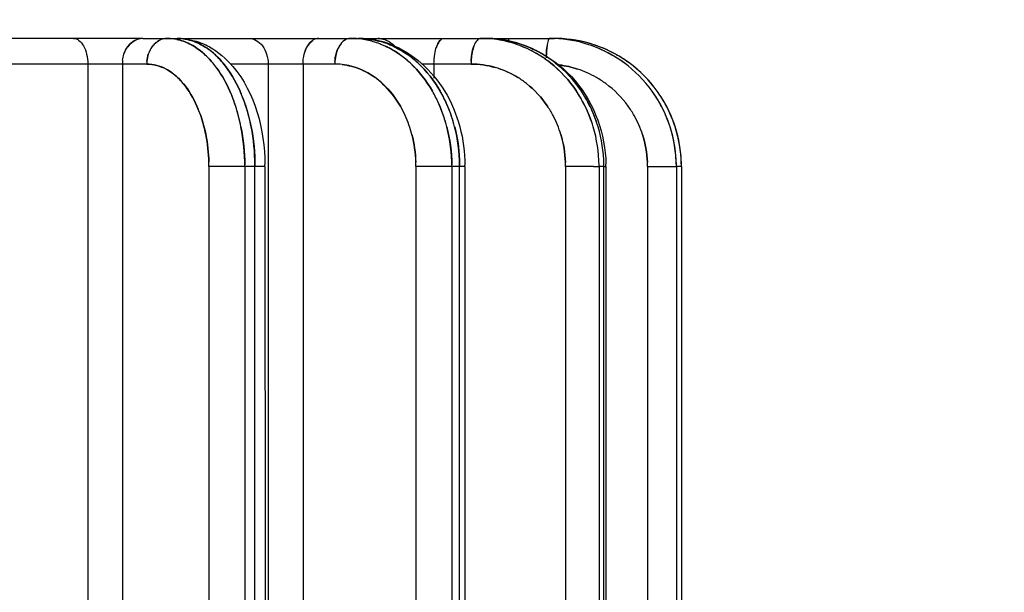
# Model space of a CAD drawing. Header units: millimetres. Extents: x 4086 to 10416, y 123 to 1549.
# Tile 101 of 256: x 6992.91 to 7002.53, y 776.72 to 782.32. Entities that reach past the tile are written whole.
import ezdxf

# ---------------------------------------------------------------- set-up
doc = ezdxf.new("R2010")
doc.units = ezdxf.units.MM
doc.layers.add('外形图', color=7, linetype='Continuous')
doc.layers.add('尺寸标注', color=7, linetype='Continuous')
doc.styles.add('思源黑', font='SourceHanSansCN-Normal.ttf')
doc.dimstyles.new('尺寸标注_1_4比例中六', dxfattribs={"dimtxt": 10, "dimasz": 8, "dimexe": 2, "dimexo": 1.5, "dimgap": 1, "dimtad": 1, "dimdec": 1, "dimlfac": 4, "dimdsep": 46, "dimtxsty": '思源黑', "dimcen": 0.09, "dimadec": 0, "dimazin": 0, "dimtp": 0.01, "dimtm": 0.01, "dimtfac": 1, "dimtdec": 1, "dimtofl": 0, "dimtmove": 0, "dimatfit": 3, "dimfxl": 1, "dimtolj": 1, "dimarcsym": 0})

# ---------------------------------------------------------------- blocks, each defined once
blk = doc.blocks.new('*D638')
at = {"layer": 'Defpoints', "color": 0}
for p in [(7256.2828, 979.8822), (6993.0331, 633.2572), (6993.0331, 567.4187)]:
    blk.add_point(p, dxfattribs=at)
at = {"layer": '尺寸标注', "color": 0, "lineweight": -2}
for p, q in [((7256.2828, 978.3822), (7256.2828, 565.4187)), ((6993.0331, 631.7572), (6993.0331, 565.4187)), ((7248.2828, 567.4187), (7001.0331, 567.4187))]:
    blk.add_line(p, q, dxfattribs=at)
at = {"layer": '尺寸标注', "color": 0}
for points in [[(7001.0331, 568.752), (7001.0331, 566.0854), (6993.0331, 567.4187)], [(7248.2828, 566.0854), (7248.2828, 568.752), (7256.2828, 567.4187)]]:
    blk.add_solid(points, dxfattribs=at)
at = {"layer": '尺寸标注', "color": 0, "insert": (7124.6579, 573.6031), "char_height": 10, "attachment_point": 5, "style": '思源黑'}
blk.add_mtext('\\A1;1053', dxfattribs=at)
blk = doc.blocks.new('*D641')
at = {"layer": 'Defpoints', "color": 0}
for p in [(6878.8829, 952.5071), (7011.1262, 952.5071), (7001.7165, 757.5012)]:
    blk.add_point(p, dxfattribs=at)
at = {"layer": '尺寸标注', "color": 0, "lineweight": -2}
for p, q in [((7009.6262, 952.5071), (6876.8829, 952.5071)), ((6878.8829, 765.5012), (6878.8829, 944.5071)), ((7000.2165, 757.5012), (6876.8829, 757.5012))]:
    blk.add_line(p, q, dxfattribs=at)
at = {"layer": '尺寸标注', "color": 0}
for points in [[(6880.2163, 944.5071), (6877.5496, 944.5071), (6878.8829, 952.5071)], [(6877.5496, 765.5012), (6880.2163, 765.5012), (6878.8829, 757.5012)]]:
    blk.add_solid(points, dxfattribs=at)
at = {"layer": '尺寸标注', "color": 0, "insert": (6872.7053, 865.1729), "char_height": 10, "attachment_point": 5, "rotation": 90, "style": '思源黑'}
blk.add_mtext('\\A1;780', dxfattribs=at)
blk = doc.blocks.new('*D642')
at = {"layer": 'Defpoints', "color": 0}
for p in [(7068.7721, 1016.2572), (6856.2695, 632.5072), (6943.6541, 632.5072)]:
    blk.add_point(p, dxfattribs=at)
at = {"layer": '尺寸标注', "color": 0, "lineweight": -2}
for p, q in [((7067.2721, 1016.2572), (6854.2695, 1016.2572)), ((6856.2695, 1008.2572), (6856.2695, 640.5072)), ((6942.1541, 632.5072), (6854.2695, 632.5072))]:
    blk.add_line(p, q, dxfattribs=at)
at = {"layer": '尺寸标注', "color": 0}
for points in [[(6857.6028, 1008.2572), (6854.9362, 1008.2572), (6856.2695, 1016.2572)], [(6854.9362, 640.5072), (6857.6028, 640.5072), (6856.2695, 632.5072)]]:
    blk.add_solid(points, dxfattribs=at)
at = {"layer": '尺寸标注', "color": 0, "insert": (6850.0851, 824.3822), "char_height": 10, "attachment_point": 5, "rotation": 90, "style": '思源黑'}
blk.add_mtext('\\A1;1535', dxfattribs=at)

msp = doc.modelspace()

# ---------------------------------------------------------------- linework, layer by layer
at = {"layer": '外形图', "color": 7, "linetype": 'Continuous'}
for p, q in [((6994.1112, 782.1322), (6992.163, 782.1322)), ((6994.0892, 782.1307), (6994.0891, 782.1306)), ((6994.1112, 782.1322), (6994.3494, 782.1322)), ((6994.3494, 782.1322), (6995.6625, 782.1322)), ((6994.527, 782.1255), (6994.5269, 782.1255)), ((6994.584, 782.071), (6994.5843, 782.0709)), ((6995.6614, 782.1322), (6996.1407, 782.1322)), ((6996.1407, 782.1322), (6996.217, 782.1322)), ((6996.2235, 782.1322), (6996.217, 782.1322)), ((6996.2235, 782.1322), (6996.8692, 782.1322)), ((6996.5237, 782.0707), (6996.523, 782.071)), ((6996.868, 782.1322), (6997.4149, 782.1322)), ((6997.0161, 782.1132), (6997.0143, 782.1111)), ((6997.4149, 782.1322), (6997.4629, 782.1322)), ((6997.4629, 782.1322), (6998.0852, 782.1322)), ((6998.0852, 782.1322), (6998.1348, 782.1322)), ((6993.9277, 781.9779), (6993.9278, 781.978)), ((6995.6891, 781.9779), (6995.6891, 781.978)), ((6996.9641, 781.9779), (6996.9642, 781.978)), ((6997.347, 782.059), (6997.3461, 782.0567)), ((6998.0618, 782.059), (6998.0615, 782.0567)), ((6994.1508, 781.8822), (6992.671, 781.8822)), ((6993.5745, 781.8822), (6993.5746, 772.5072)), ((6993.9126, 781.8822), (6993.9126, 772.5072)), ((6995.9882, 781.8822), (6994.9654, 781.8822)), ((6995.3365, 781.8822), (6995.3366, 772.5072)), ((6995.6775, 781.8822), (6995.6775, 772.5072)), ((6997.3188, 781.8822), (6996.8389, 781.8822)), ((6996.9568, 781.8822), (6996.9568, 781.7426)), ((6994.7581, 780.8828), (6994.7582, 772.5072)), ((6995.2547, 780.8822), (6994.7582, 780.8822)), ((6995.1086, 780.8822), (6995.1086, 772.5072)), ((6995.2079, 772.5072), (6995.2079, 780.8822)), ((6995.3061, 780.8822), (6995.2547, 780.8822)), ((6995.306, 780.8822), (6995.3061, 772.5072)), ((6996.7804, 780.8828), (6996.7805, 772.5072)), ((6997.2357, 780.8822), (6996.7805, 780.8822)), ((6997.131, 780.8822), (6997.1311, 772.5072)), ((6997.2073, 772.5072), (6997.2073, 780.8822)), ((6997.2592, 780.8822), (6997.2073, 780.8822)), ((6997.2592, 780.8822), (6997.2593, 772.5072)), ((6998.2421, 780.8828), (6998.2421, 772.5072)), ((6998.5146, 780.8822), (6998.2421, 780.8822)), ((6998.5144, 780.8822), (6998.5689, 780.8822)), ((6998.5689, 780.8822), (6998.5689, 772.5072)), ((6998.6169, 780.8822), (6998.5689, 780.8822)), ((6998.617, 772.5072), (6998.6169, 780.8822)), ((6998.6169, 780.8822), (6998.6339, 780.8822)), ((6998.6362, 780.8822), (6998.6275, 780.8822)), ((6998.6361, 780.8822), (6998.6362, 772.5072)), ((6999.0434, 780.8828), (6999.0434, 772.5072)), ((6999.0434, 780.8822), (6999.3242, 780.8822)), ((6999.3242, 780.8822), (6999.3243, 772.5072)), ((6999.3738, 780.8822), (6999.3242, 780.8822)), ((6999.3738, 780.8822), (6999.3739, 772.5072))]:
    msp.add_line(p, q, dxfattribs=at)
for centre, radius, start, end in [((6994.1504, 781.9162), 0.2295, 138.64917, 143.8795), ((6994.1113, 781.9752), 0.157, 90.01729, 98.12457), ((6994.3869, 781.9176), 0.2273, 138.5832, 142.25463), ((6994.3863, 781.9181), 0.2265, 138.57907, 141.54239), ((6994.3762, 781.9274), 0.2128, 129.6874, 138.64321), ((6994.3488, 781.6651), 0.4671, 78.31228, 89.93099), ((6994.3494, 781.6778), 0.4544, 88.76807, 90.00022), ((6994.3486, 781.664), 0.4683, 78.30974, 88.70697), ((6994.4483, 781.6681), 0.4641, 80.23559, 89.95847), ((6994.4487, 781.6775), 0.4548, 88.36398, 89.99932), ((6994.4481, 781.6666), 0.4656, 80.26311, 88.33158), ((6994.3166, 781.5707), 0.5673, 61.89869, 63.34742), ((6994.3165, 781.5705), 0.5675, 61.88211, 63.33212), ((6994.3165, 781.5703), 0.5677, 61.85208, 63.30328), ((6994.4268, 781.443), 0.6929, 60.97186, 67.59104), ((6995.9182, 781.9392), 0.2298, 145.97359, 150.75133), ((6995.913, 781.9426), 0.2235, 145.9395, 148.62535), ((6995.8397, 782.013), 0.121, 117.11763, 124.20239), ((6995.8342, 782.0237), 0.1091, 108.30593, 117.10614), ((6995.8311, 782.0332), 0.099, 98.73178, 108.3), ((6995.83, 782.0396), 0.0926, 90.0183, 98.70274), ((6996.2251, 781.9417), 0.2252, 145.89467, 149.27796), ((6996.2235, 781.9427), 0.2234, 145.88626, 148.62525), ((6996.1406, 781.3515), 0.7806, 84.55526, 89.9936), ((6996.1407, 781.359), 0.7732, 89.05556, 90.00018), ((6996.1404, 781.3501), 0.7821, 84.55259, 89.04807), ((6996.1389, 781.3343), 0.798, 79.37638, 84.55324), ((6996.216, 781.2451), 0.8871, 77.24634, 89.93907), ((6996.217, 781.3584), 0.7738, 88.65362, 89.9993), ((6996.2153, 781.3326), 0.7996, 75.61926, 88.57592), ((6996.1341, 781.3106), 0.8221, 70.37985, 79.36037), ((6996.1285, 781.2941), 0.8396, 67.69693, 70.39745), ((6996.4117, 781.9336), 0.1986, 86.33588, 89.99453), ((6996.2112, 781.2235), 0.9093, 69.25218, 77.25292), ((6996.2073, 781.3009), 0.8323, 67.71059, 75.62724), ((6996.2074, 781.3011), 0.8322, 67.73842, 75.63173), ((6996.2073, 781.3008), 0.8324, 67.66455, 75.62452), ((6996.1233, 781.2814), 0.8533, 65.30279, 67.73545), ((6997.2442, 781.9592), 0.2777, 156.98672, 160.5958), ((6997.2326, 781.9639), 0.2653, 156.94368, 158.99746), ((6997.5978, 781.9626), 0.2687, 156.91345, 159.49158), ((6997.5943, 781.964), 0.265, 156.90264, 158.99771), ((6997.4149, 781.0784), 1.0537, 87.45017, 90.00198), ((6997.4149, 781.0824), 1.0498, 89.18945, 90.00014), ((6997.4148, 781.0765), 1.0557, 87.44702, 89.18862), ((6997.4145, 781.07), 1.0622, 86.06994, 87.44746), ((6997.4146, 781.0701), 1.0621, 86.06199, 87.45174), ((6997.4627, 781.0679), 1.0643, 82.60753, 89.98425), ((6997.4626, 781.0313), 1.1009, 82.89674, 89.982), ((6997.4629, 781.0811), 1.0511, 88.64716, 89.99892), ((6997.4136, 781.0573), 1.0749, 80.07125, 86.06348), ((6997.4624, 781.0654), 1.0668, 82.61263, 88.63548), ((6997.4116, 781.0466), 1.0858, 70.59704, 80.07319), ((6997.4597, 781.0466), 1.0858, 70.60207, 82.60295), ((6997.4023, 781.0239), 1.1103, 59.31564, 70.60066), ((6997.4032, 781.0258), 1.1082, 60.09368, 70.58444), ((6997.4502, 781.0237), 1.1105, 59.26725, 70.56294), ((6997.4512, 781.0258), 1.1082, 60.07345, 70.56152), ((6997.4511, 781.0257), 1.1084, 60.02396, 70.55868), ((6998.6989, 781.9747), 0.6426, 171.65843, 172.66863), ((6998.6873, 781.9764), 0.6309, 171.65281, 172.47622), ((6998.0853, 780.9179), 1.2143, 87.7075, 90.00204), ((6998.0852, 780.922), 1.2102, 89.24501, 90.00008), ((6998.0851, 780.9157), 1.2165, 87.7046, 89.24437), ((6998.0835, 780.8935), 1.2387, 71.88803, 87.67279), ((6998.1333, 780.894), 1.2382, 71.90206, 89.93041), ((6998.1349, 780.9203), 1.2119, 88.55969, 90.0033), ((6998.1349, 780.9207), 1.2115, 88.70837, 90.00293), ((6998.1332, 780.8936), 1.2386, 71.7965, 88.65876), ((6998.0837, 780.8986), 1.2339, 61.09835, 71.85815), ((6998.084, 780.8994), 1.233, 61.88541, 71.8259), ((6998.0841, 780.8996), 1.2328, 61.84422, 71.8286), ((6998.1332, 780.8985), 1.2339, 61.05175, 71.83408), ((6998.1334, 780.8987), 1.2337, 61.0568, 71.80647), ((6998.1431, 780.9189), 1.2115, 59.49116, 71.86882), ((6994.1536, 781.9137), 0.2335, 140.84014, 144.44625), ((6994.3927, 781.9131), 0.2346, 141.54505, 144.39001), ((6994.2007, 781.4091), 0.7667, 46.32099, 48.90009), ((6994.2115, 781.4212), 0.7505, 48.18886, 48.91326), ((6994.2113, 781.4209), 0.7508, 48.18921, 48.8676), ((6994.1952, 781.4032), 0.7747, 46.32866, 47.97607), ((6994.3338, 781.4477), 0.7154, 47.86852, 53.58385), ((6994.3381, 781.4532), 0.7084, 48.7474, 53.58587), ((6994.3384, 781.4535), 0.708, 48.80013, 53.59571), ((6994.2996, 781.4087), 0.7673, 46.32481, 48.82726), ((6994.3094, 781.4196), 0.7526, 48.00803, 48.83936), ((6994.3091, 781.4193), 0.753, 48.00842, 48.78768), ((6994.2942, 781.4029), 0.7752, 46.3321, 47.92153), ((6995.9252, 781.9351), 0.2378, 147.98582, 151.24824), ((6995.9271, 781.934), 0.2401, 148.62795, 151.23892), ((6996.2465, 781.929), 0.2501, 148.68152, 154.03335), ((6996.2485, 781.9279), 0.2524, 149.30922, 154.01685), ((6996.2546, 781.9248), 0.2592, 151.19253, 153.98341), ((6996.2376, 781.9341), 0.2399, 148.62651, 151.18965), ((6996.1011, 781.236), 0.9038, 56.18271, 65.23948), ((6996.1011, 781.2359), 0.9039, 56.13641, 65.23153), ((6996.1012, 781.2361), 0.9037, 56.18411, 65.23262), ((6996.0731, 781.1925), 0.9556, 53.80098, 56.23846), ((6996.0777, 781.1993), 0.9473, 55.49517, 56.24436), ((6996.0776, 781.1991), 0.9475, 55.49545, 56.19733), ((6996.0519, 781.1634), 0.9916, 47.40125, 55.43707), ((6996.0706, 781.1891), 0.9598, 53.80418, 55.36757), ((6996.1492, 781.1922), 0.9559, 53.80421, 56.17019), ((6996.1534, 781.1983), 0.9485, 55.32295, 56.17565), ((6996.1532, 781.1981), 0.9487, 55.32324, 56.12286), ((6996.1276, 781.1628), 0.9924, 47.39257, 55.2674), ((6996.1468, 781.1889), 0.96, 53.80727, 55.31611), ((6997.2713, 781.9492), 0.3066, 159.02126, 161.86387), ((6997.259, 781.9537), 0.2936, 158.51708, 160.94717), ((6997.6247, 781.9523), 0.2975, 158.99699, 160.90012), ((6997.3914, 781.0044), 1.1326, 57.8713, 60.16146), ((6997.3929, 781.007), 1.1296, 59.4629, 60.16401), ((6997.385, 780.9943), 1.1446, 51.76174, 59.44602), ((6997.3906, 781.0032), 1.1341, 57.87237, 59.3443), ((6997.4394, 781.0043), 1.1327, 57.87417, 60.09749), ((6997.4408, 781.0067), 1.13, 59.30148, 60.09991), ((6997.4329, 780.9941), 1.1448, 51.75177, 59.28531), ((6997.4386, 781.0031), 1.1342, 57.8752, 59.29593), ((6999.6547, 781.8906), 1.6024, 176.70383, 178.13203), ((6999.6758, 781.8898), 1.6236, 176.8849, 178.12664), ((6999.6763, 781.8897), 1.624, 176.88976, 178.12591), ((6998.7891, 781.9629), 0.7336, 172.47525, 173.206), ((6998.082, 780.8954), 1.2375, 59.67771, 61.88806), ((6998.0821, 780.8956), 1.2372, 61.21394, 61.88938), ((6998.0825, 780.8963), 1.2364, 53.73952, 61.21359), ((6998.1316, 780.8955), 1.2373, 59.55753, 61.05829), ((6998.1315, 780.8954), 1.2375, 60.00757, 61.05308), ((6998.1325, 780.897), 1.2356, 53.74343, 60.00832), ((6994.2249, 781.8822), 0.3123, 173.09589, 179.98921), ((6994.4621, 781.8822), 0.3113, 175.22177, 179.9873), ((6994.0492, 781.2706), 0.9721, 35.96135, 39.85671), ((6994.0491, 781.2705), 0.9723, 35.95891, 39.84481), ((6994.0488, 781.2703), 0.9726, 35.9551, 39.82019), ((6996.3929, 781.8822), 0.4048, 176.32831, 179.99129), ((6995.988, 781.256), 0.6262, 83.43519, 89.98312), ((6995.9776, 781.18), 0.7023, 83.29699, 89.12877), ((6996.0467, 781.1574), 0.9995, 47.41899, 53.77009), ((6996.0468, 781.1575), 0.9993, 47.44042, 53.77064), ((6996.1231, 781.1574), 0.9994, 47.42557, 53.77338), ((6997.9608, 781.8822), 0.642, 177.68649, 179.99515), ((6997.3838, 780.9927), 1.1466, 51.76466, 57.86322), ((6997.4319, 780.9927), 1.1466, 51.76499, 57.86595), ((6998.0426, 780.8238), 1.0583, 82.32786, 83.05633), ((6998.051, 780.893), 0.9892, 71.79828, 82.29447), ((6998.083, 780.8972), 1.2354, 53.73662, 59.67859), ((6998.1303, 780.896), 1.2377, 53.63147, 59.516), ((6998.1327, 780.8973), 1.2353, 53.68776, 59.58406), ((6998.0707, 780.8831), 1.254, 35.81038, 53.68466), ((6998.0708, 780.8832), 1.2538, 35.82974, 53.66494), ((6998.1203, 780.8831), 1.254, 35.82447, 53.6709), ((6998.1204, 780.8832), 1.2538, 35.84066, 53.65507), ((6998.1154, 780.8783), 1.2608, 35.92783, 53.56753), ((6997.3254, 781.0311), 0.8492, 70.62586, 74.40035), ((6997.3166, 781.0153), 0.867, 70.63877, 74.11945), ((6997.3078, 780.9935), 0.8905, 58.22948, 70.56887), ((6998.0505, 780.8945), 0.988, 60.05508, 71.74415), ((6998.0592, 780.9124), 0.9683, 59.96626, 71.89568), ((6995.912, 781.1026), 0.8, 47.27735, 54.10469), ((6995.9141, 781.1036), 0.7979, 47.44153, 54.17779), ((6997.2925, 780.9702), 0.9184, 51.67756, 58.18269), ((6997.2942, 780.9708), 0.917, 51.73507, 58.25053), ((6998.0503, 780.894), 0.9885, 53.70899, 60.05473), ((6998.0487, 780.8935), 0.9899, 53.65258, 59.98905), ((6998.0367, 780.879), 1.0087, 35.93418, 53.58874), ((6998.0406, 780.8829), 1.0032, 35.88562, 53.63729), ((6993.5705, 781.0038), 1.522, 18.30584, 23.76589), ((6993.5896, 781.0116), 1.5014, 19.35386, 23.78807), ((6993.5894, 781.0115), 1.5017, 19.35396, 23.77289), ((6993.739, 781.0327), 1.447, 22.06952, 23.83387), ((6993.7388, 781.0325), 1.4474, 22.06214, 23.82564), ((6993.7389, 781.0326), 1.4472, 22.06923, 23.82499), ((6995.7955, 780.9576), 1.3225, 24.28241, 29.91583), ((6995.8646, 780.9539), 1.3306, 23.29752, 29.91303), ((6995.8744, 780.959), 1.3195, 24.64266, 29.92048), ((6997.2959, 780.9112), 1.2673, 26.82393, 33.85444), ((6997.2997, 780.9135), 1.2629, 28.14217, 33.86258), ((6997.3436, 780.911), 1.2678, 26.67525, 33.86417), ((6997.3477, 780.9135), 1.2629, 28.14451, 33.8629), ((6998.073, 780.8862), 1.2503, 28.51256, 35.77649), ((6998.0744, 780.8871), 1.2487, 29.87814, 35.78029), ((6998.123, 780.8848), 1.2508, 30.06705, 35.88556), ((6998.1242, 780.8872), 1.2485, 29.99951, 35.82962), ((6998.1237, 780.8869), 1.2491, 29.55394, 35.77391), ((6993.4794, 780.9717), 1.6186, 17.87092, 19.39223), ((6993.4893, 780.9751), 1.6082, 18.41763, 19.39475), ((6993.6352, 780.9913), 1.5588, 18.23092, 22.04543), ((6993.6561, 780.9993), 1.5365, 19.38357, 22.05368), ((6993.5779, 780.9715), 1.6194, 17.82732, 19.39389), ((6993.588, 780.9749), 1.6088, 18.38443, 19.39655), ((6995.7487, 780.9357), 1.3741, 23.47384, 24.3137), ((6995.7441, 780.9336), 1.3792, 22.8113, 24.31074), ((6995.8224, 780.9345), 1.377, 22.75709, 24.66767), ((6995.8271, 780.9366), 1.3718, 23.43731, 24.6694), ((6997.2797, 780.9025), 1.2857, 26.11005, 28.15334), ((6997.2815, 780.9035), 1.2837, 26.84583, 28.15397), ((6997.3276, 780.9025), 1.2858, 26.0514, 28.15583), ((6997.3294, 780.9034), 1.2838, 26.80137, 28.1565), ((6998.069, 780.8839), 1.255, 27.75515, 29.88137), ((6998.0694, 780.8841), 1.2545, 28.52116, 29.88136), ((6998.1191, 780.8842), 1.2544, 28.36175, 30.03223), ((6998.1387, 780.8935), 1.2329, 17.82633, 30.08582), ((6998.1188, 780.884), 1.2547, 28.47496, 29.55737), ((6993.5398, 780.9834), 1.2049, 19.1474, 23.8696), ((6993.5399, 780.9844), 1.2045, 19.1002, 23.82609), ((6993.461, 780.9657), 1.6379, 17.87408, 18.36909), ((6993.4616, 780.9659), 1.6374, 17.90472, 18.36901), ((6993.3435, 780.93), 1.7608, 11.10072, 17.83466), ((6993.3427, 780.9298), 1.7616, 11.10232, 17.80561), ((6993.343, 780.9299), 1.7613, 11.10057, 17.8048), ((6993.5576, 780.9648), 1.6408, 17.83086, 18.26087), ((6993.5581, 780.965), 1.6403, 17.85785, 18.26077), ((6993.4422, 780.9299), 1.7614, 11.11331, 17.78903), ((6993.4414, 780.9296), 1.7623, 11.10334, 17.76331), ((6993.4416, 780.9297), 1.762, 11.10159, 17.7625), ((6995.7123, 780.9416), 1.0582, 24.39318, 30.01839), ((6995.7126, 780.9428), 1.0574, 24.33605, 29.96737), ((6995.6887, 780.9113), 1.4389, 14.36457, 23.41914), ((6995.7385, 780.9313), 1.3853, 22.81186, 23.47427), ((6995.7388, 780.9314), 1.385, 22.85278, 23.47414), ((6995.6858, 780.9104), 1.442, 14.39972, 22.80334), ((6995.6853, 780.9102), 1.4424, 14.40136, 22.76403), ((6995.6855, 780.9103), 1.4422, 14.39915, 22.76305), ((6995.7649, 780.9112), 1.439, 14.38491, 23.37973), ((6995.8135, 780.9307), 1.3866, 22.75898, 23.34013), ((6995.8138, 780.9309), 1.3864, 22.79539, 23.33999), ((6995.7618, 780.9104), 1.4422, 14.41492, 22.74686), ((6995.7613, 780.9101), 1.4427, 14.40203, 22.71183), ((6995.7615, 780.9103), 1.4425, 14.39982, 22.71084), ((6997.2255, 780.9053), 1.0123, 27.87338, 33.96999), ((6997.226, 780.9068), 1.0112, 27.81074, 33.91535), ((6997.2607, 780.8936), 1.3067, 16.66124, 26.81965), ((6997.277, 780.9012), 1.2887, 26.11003, 26.84146), ((6997.2771, 780.9012), 1.2886, 26.15523, 26.84129), ((6997.2602, 780.8935), 1.3072, 16.69444, 26.13396), ((6997.26, 780.8934), 1.3075, 16.69589, 26.09015), ((6997.3087, 780.8936), 1.3067, 16.68379, 26.77568), ((6997.3246, 780.901), 1.2891, 26.05149, 26.69327), ((6997.3082, 780.8935), 1.3072, 16.69362, 26.07092), ((6997.3079, 780.8933), 1.3075, 16.69614, 26.03197), ((6998.0427, 780.8843), 1.0006, 29.60049, 35.89166), ((6998.0432, 780.8859), 0.9993, 29.53547, 35.83564), ((6998.0678, 780.8834), 1.2563, 17.83892, 28.51645), ((6998.0686, 780.8838), 1.2554, 27.75412, 28.5161), ((6998.0684, 780.8837), 1.2555, 17.86899, 27.79867), ((6998.0683, 780.8836), 1.2558, 17.87165, 27.75278), ((6998.1174, 780.8834), 1.2563, 17.86248, 28.47036), ((6998.1177, 780.8836), 1.256, 17.88955, 28.35779), ((6995.6311, 780.9069), 1.1464, 14.46677, 24.29416), ((6995.6523, 780.9149), 1.1239, 14.34079, 24.36758), ((6997.1966, 780.8917), 1.0442, 16.78701, 27.79041), ((6997.2156, 780.9001), 1.0235, 16.64513, 27.87337), ((6998.0378, 780.8829), 1.0055, 17.97731, 29.53063), ((6998.056, 780.8916), 0.9855, 17.82784, 29.6182), ((6997.2162, 780.8817), 1.3527, 0.54825, 16.63631), ((6997.2643, 780.8817), 1.3527, 0.84117, 16.65316), ((6998.0551, 780.8808), 1.2692, 0.78885, 17.80898), ((6998.0553, 780.8809), 1.2689, 0.05694, 17.80689), ((6998.1046, 780.8808), 1.2692, 1.31216, 17.90074), ((6998.1049, 780.8809), 1.269, 0.05965, 17.79656), ((6997.1604, 780.8818), 1.0817, 2.17865, 16.73516), ((6998.028, 780.881), 1.0154, 2.36784, 17.91121), ((6992.9078, 780.8686), 1.8504, 0.44023, 1.68381), ((6993.1306, 780.8822), 1.6276, 0.00144, 1.43583), ((6995.3614, 780.8686), 1.4191, 0.57427, 2.19606), ((6995.5325, 780.8822), 1.248, 0.00187, 1.87274), ((6997.0239, 780.8686), 1.2182, 0.66921, 2.55858), ((6997.1709, 780.8822), 1.0712, 0.00221, 2.182), ((6997.9086, 780.8686), 1.1349, 0.71854, 2.74684), ((6998.0456, 780.8822), 0.9978, 0.0024, 2.34263), ((6997.9498, 780.8649), 1.4241, 0.6945, 1.809), ((6998.1294, 780.8823), 1.2444, 359.99733, 1.41869), ((6998.1298, 780.8823), 1.244, 359.99769, 1.27196), ((6993.0807, 780.8822), 2.0278, 0.00041, 0.45457), ((6993.18, 780.8822), 2.0279, 0.00041, 0.455), ((6993.4317, 780.8822), 1.8743, 0.00046, 0.62441), ((6995.5765, 780.8822), 1.5546, 0.00045, 0.59287), ((6995.6527, 780.8822), 1.5546, 0.00045, 0.59344), ((6995.7673, 780.8822), 1.492, 0.00037, 0.48677), ((6997.2356, 780.8823), 1.3333, 359.9969, 0.53179), ((6997.2353, 780.8822), 1.3336, 0.0004, 0.53435), ((6997.2823, 780.8822), 1.3346, 0.00057, 0.83052), ((6997.2826, 780.8823), 1.3344, 359.99708, 0.82864), ((6997.3207, 780.8822), 1.3155, 0.00066, 0.98244), ((6998.0816, 780.8822), 1.2426, 0.0005, 0.74165)]:
    msp.add_arc(centre, radius, start, end, dxfattribs=at)
for points in [[(6993.435, 782.1322), (6993.4539, 782.1322), (6993.4732, 782.1244), (6993.4884, 782.1132)], [(6993.4884, 782.1132), (6993.5073, 782.0992), (6993.5222, 782.0795), (6993.5337, 782.059)], [(6993.9278, 781.9779), (6993.9453, 782.0314), (6993.9821, 782.0839), (6994.0314, 782.1111)], [(6993.9726, 782.0612), (6993.9897, 782.0822), (6994.0111, 782.1007), (6994.0352, 782.1132)], [(6994.0352, 782.1132), (6994.0111, 782.1007), (6993.9897, 782.0822), (6993.9726, 782.0612)], [(6993.9782, 782.0678), (6993.9942, 782.086), (6994.0136, 782.1019), (6994.0351, 782.1131)], [(6994.0314, 782.1111), (6994.0492, 782.1209), (6994.069, 782.1278), (6994.0892, 782.1306)], [(6994.0351, 782.1131), (6994.0519, 782.1219), (6994.0703, 782.128), (6994.0891, 782.1306)], [(6994.3494, 782.1322), (6994.3232, 782.1322), (6994.2964, 782.1252), (6994.2732, 782.1131)], [(6994.3494, 782.1322), (6994.3232, 782.1322), (6994.2965, 782.1252), (6994.2733, 782.1131)], [(6994.5715, 782.0775), (6994.5311, 782.0978), (6994.4878, 782.1134), (6994.4434, 782.1225)], [(6994.5715, 782.0775), (6994.5311, 782.0978), (6994.4878, 782.1134), (6994.4434, 782.1225)], [(6994.4435, 782.1225), (6994.4877, 782.1134), (6994.5309, 782.0979), (6994.5712, 782.0776)], [(6994.5711, 782.0777), (6994.5308, 782.0979), (6994.4876, 782.1134), (6994.4435, 782.1225)], [(6994.4487, 782.1322), (6994.531, 782.1322), (6994.6148, 782.115), (6994.6909, 782.0836)], [(6994.6836, 782.0709), (6994.6349, 782.097), (6994.5815, 782.1161), (6994.527, 782.1255)], [(6994.527, 782.1254), (6994.5816, 782.1161), (6994.635, 782.0969), (6994.6838, 782.0707)], [(6994.7139, 781.9787), (6994.6744, 782.0143), (6994.6307, 782.0461), (6994.5838, 782.0711)], [(6994.5843, 782.0709), (6994.6275, 782.0478), (6994.6678, 782.019), (6994.7047, 781.9869)], [(6994.7052, 781.9865), (6994.6681, 782.0188), (6994.6276, 782.0477), (6994.5843, 782.0708)], [(6994.6834, 782.071), (6994.7095, 782.057), (6994.7346, 782.041), (6994.7585, 782.0234)], [(6994.6836, 782.0709), (6994.7097, 782.0569), (6994.7348, 782.0408), (6994.7586, 782.0233)], [(6994.7585, 782.0234), (6994.7347, 782.0409), (6994.7096, 782.0569), (6994.6836, 782.0709)], [(6995.1481, 782.1322), (6995.1729, 782.1322), (6995.1984, 782.1251), (6995.2202, 782.1132)], [(6995.2202, 782.1132), (6995.2441, 782.1001), (6995.2649, 782.0807), (6995.2813, 782.059)], [(6995.7235, 782.0612), (6995.736, 782.0812), (6995.7521, 782.0999), (6995.7717, 782.1132)], [(6995.7717, 782.1132), (6995.7542, 782.1014), (6995.7396, 782.0852), (6995.7278, 782.0678)], [(6995.7278, 782.0678), (6995.7396, 782.0852), (6995.7542, 782.1013), (6995.7715, 782.1131)], [(6996.0823, 782.1131), (6996.0621, 782.0994), (6996.0456, 782.0799), (6996.0328, 782.059)], [(6996.0822, 782.1131), (6996.062, 782.0994), (6996.0455, 782.0798), (6996.0328, 782.059)], [(6996.1407, 782.1322), (6996.1202, 782.1322), (6996.0991, 782.1246), (6996.0822, 782.1131)], [(6996.1407, 782.1322), (6996.1202, 782.1322), (6996.0992, 782.1246), (6996.0823, 782.1131)], [(6996.217, 782.1322), (6996.2832, 782.1322), (6996.3498, 782.1235), (6996.414, 782.1071)], [(6996.217, 782.1322), (6996.2832, 782.1322), (6996.3498, 782.1235), (6996.414, 782.1071)], [(6996.4244, 782.1318), (6996.4495, 782.1302), (6996.4747, 782.1237), (6996.4976, 782.1132)], [(6996.4976, 782.1132), (6996.5251, 782.1005), (6996.5502, 782.0815), (6996.5705, 782.059)], [(6996.5226, 782.0712), (6996.5825, 782.0467), (6996.6399, 782.0151), (6996.6931, 781.9783)], [(6996.5237, 782.0707), (6996.5791, 782.048), (6996.6323, 782.0192), (6996.6821, 781.9858)], [(6996.6813, 781.9863), (6996.6318, 782.0195), (6996.5789, 782.0481), (6996.5237, 782.0707)], [(6996.9799, 782.0446), (6996.9877, 782.0683), (6996.9978, 782.0923), (6997.0143, 782.1111)], [(6997.0143, 782.1111), (6997.0032, 782.0985), (6996.9951, 782.0832), (6996.9885, 782.0678)], [(6997.3781, 782.1131), (6997.364, 782.0979), (6997.3545, 782.0784), (6997.347, 782.059)], [(6997.3781, 782.1131), (6997.3639, 782.0979), (6997.3544, 782.0784), (6997.347, 782.059)], [(6998.0726, 782.1131), (6998.067, 782.0956), (6998.0643, 782.0772), (6998.0618, 782.059)], [(6998.0725, 782.1131), (6998.067, 782.0956), (6998.0643, 782.0772), (6998.0618, 782.059)], [(6993.5337, 782.059), (6993.5477, 782.0338), (6993.5574, 782.006), (6993.5639, 781.9779)], [(6993.5639, 781.9779), (6993.5711, 781.9466), (6993.5745, 781.9143), (6993.5745, 781.8822)], [(6993.9149, 781.9197), (6993.9173, 781.9395), (6993.9216, 781.9591), (6993.9278, 781.978)], [(6993.9278, 781.978), (6993.9364, 782.0041), (6993.9489, 782.0293), (6993.9651, 782.0515)], [(6994.166, 781.9781), (6994.1558, 781.9474), (6994.1508, 781.9146), (6994.1508, 781.8822)], [(6994.1659, 781.9779), (6994.1558, 781.9472), (6994.1508, 781.9145), (6994.1508, 781.8822)], [(6994.1518, 781.9081), (6994.1538, 781.9317), (6994.1585, 781.9553), (6994.1659, 781.9779)], [(6994.1659, 781.9778), (6994.1585, 781.9553), (6994.1538, 781.9317), (6994.1518, 781.9081)], [(6994.2089, 782.059), (6994.1899, 782.035), (6994.1755, 782.007), (6994.1659, 781.9779)], [(6994.2089, 782.059), (6994.1899, 782.035), (6994.1754, 782.0069), (6994.1659, 781.9778)], [(6994.2019, 782.0497), (6994.1864, 782.028), (6994.1743, 782.0035), (6994.166, 781.9781)], [(6994.7959, 781.8932), (6994.77, 781.9242), (6994.7419, 781.9536), (6994.7118, 781.9806)], [(6994.7959, 781.8931), (6994.77, 781.9242), (6994.742, 781.9536), (6994.7118, 781.9806)], [(6994.8129, 781.979), (6994.8423, 781.9525), (6994.8697, 781.9237), (6994.8951, 781.8933)], [(6994.8129, 781.979), (6994.8424, 781.9525), (6994.8698, 781.9236), (6994.8952, 781.8932)], [(6995.2813, 782.059), (6995.2995, 782.0348), (6995.3132, 782.0068), (6995.3222, 781.9779)], [(6995.3222, 781.9779), (6995.3318, 781.9471), (6995.3365, 781.9145), (6995.3365, 781.8822)], [(6995.6775, 781.8822), (6995.6775, 781.9144), (6995.6812, 781.9468), (6995.6891, 781.978)], [(6995.6775, 781.8822), (6995.6775, 781.9144), (6995.6812, 781.9468), (6995.6891, 781.9779)], [(6995.6891, 781.978), (6995.6956, 782.0035), (6995.7049, 782.0286), (6995.7178, 782.0515)], [(6996.001, 781.9828), (6995.9923, 781.9501), (6995.9882, 781.916), (6995.9882, 781.8822)], [(6996.001, 781.9828), (6995.9945, 781.9584), (6995.9906, 781.9333), (6995.989, 781.9081)], [(6995.989, 781.9081), (6995.9905, 781.9316), (6995.994, 781.955), (6995.9998, 781.9779)], [(6996.0216, 782.0385), (6996.0122, 782.0192), (6996.005, 781.9988), (6995.9998, 781.978)], [(6995.9998, 781.9779), (6996.005, 781.9987), (6996.0122, 782.0192), (6996.0216, 782.0385)], [(6996.0216, 782.0385), (6996.0129, 782.0207), (6996.0062, 782.0019), (6996.001, 781.9828)], [(6996.0216, 782.0385), (6996.0129, 782.0207), (6996.0062, 782.0019), (6996.001, 781.9828)], [(6996.6161, 781.9788), (6996.573, 782.0086), (6996.5272, 782.0349), (6996.4796, 782.0568)], [(6996.9568, 781.8822), (6996.9568, 781.9142), (6996.9591, 781.9464), (6996.9642, 781.978)], [(6996.9568, 781.8822), (6996.9568, 781.9142), (6996.9591, 781.9463), (6996.9642, 781.9779)], [(6996.9642, 781.978), (6996.9681, 782.0029), (6996.9738, 782.0277), (6996.9822, 782.0515)], [(6997.327, 781.9828), (6997.3214, 781.9496), (6997.3188, 781.9158), (6997.3188, 781.8822)], [(6997.327, 781.9828), (6997.3228, 781.9581), (6997.3204, 781.9331), (6997.3194, 781.9081)], [(6997.3194, 781.9081), (6997.3203, 781.9314), (6997.3225, 781.9548), (6997.3261, 781.9779)], [(6997.3261, 781.9779), (6997.3304, 782.0046), (6997.3366, 782.0313), (6997.3461, 782.0567)], [(6997.3436, 782.0497), (6997.3355, 782.0265), (6997.33, 782.0023), (6997.3262, 781.978)], [(6998.0547, 781.9778), (6998.0561, 782.0042), (6998.0582, 782.0306), (6998.0615, 782.0567)], [(6998.0607, 782.0497), (6998.0578, 782.0259), (6998.056, 782.0019), (6998.0547, 781.978)], [(6994.3394, 781.8328), (6994.2822, 781.8635), (6994.2158, 781.8822), (6994.1508, 781.8822)], [(6994.1508, 781.8822), (6994.2158, 781.8809), (6994.282, 781.8633), (6994.3394, 781.8328)], [(6994.7302, 781.9636), (6994.7533, 781.9415), (6994.7751, 781.918), (6994.7956, 781.8935)], [(6994.7955, 781.8936), (6994.775, 781.9181), (6994.7533, 781.9416), (6994.7302, 781.9636)], [(6994.8295, 781.9636), (6994.8526, 781.9415), (6994.8745, 781.918), (6994.895, 781.8934)], [(6994.8951, 781.8933), (6994.8745, 781.9179), (6994.8527, 781.9415), (6994.8295, 781.9636)], [(6994.895, 781.8934), (6994.9641, 781.8107), (6995.0193, 781.7157), (6995.0628, 781.6171)], [(6994.8951, 781.8933), (6994.9641, 781.8107), (6995.0193, 781.7157), (6995.0628, 781.6172)], [(6995.0628, 781.6172), (6995.0193, 781.7157), (6994.9641, 781.8107), (6994.8951, 781.8933)], [(6994.8952, 781.8932), (6994.9641, 781.8106), (6995.0192, 781.7158), (6995.0627, 781.6174)], [(6996.0595, 781.8775), (6996.1192, 781.8705), (6996.1786, 781.8554), (6996.2342, 781.8328)], [(6996.2342, 781.8328), (6996.1786, 781.8557), (6996.1193, 781.8713), (6996.0596, 781.8781)], [(6996.942, 781.6169), (6996.8832, 781.7188), (6996.8094, 781.814), (6996.7227, 781.8936)], [(6996.9418, 781.6172), (6996.8831, 781.7189), (6996.8095, 781.8139), (6996.723, 781.8933)], [(6996.9417, 781.6172), (6996.8831, 781.7189), (6996.8095, 781.8139), (6996.723, 781.8933)], [(6996.723, 781.8933), (6996.8095, 781.8139), (6996.8831, 781.7189), (6996.9418, 781.6172)], [(6996.7992, 781.8934), (6996.8858, 781.8139), (6996.9594, 781.7189), (6997.0181, 781.6171)], [(6996.7993, 781.8933), (6996.8858, 781.8139), (6996.9594, 781.7189), (6997.018, 781.6172)], [(6997.018, 781.6172), (6996.9594, 781.7189), (6996.8858, 781.8139), (6996.7993, 781.8933)], [(6996.7994, 781.8932), (6996.8858, 781.8138), (6996.9593, 781.719), (6997.0179, 781.6174)], [(6997.5539, 781.8493), (6997.4778, 781.8709), (6997.398, 781.8822), (6997.3188, 781.8822)], [(6997.319, 781.8822), (6997.398, 781.8812), (6997.4776, 781.8703), (6997.5537, 781.849)], [(6998.3486, 781.6168), (6998.2787, 781.7211), (6998.1918, 781.8159), (6998.0931, 781.8936)], [(6998.3484, 781.6172), (6998.2785, 781.7212), (6998.1918, 781.8158), (6998.0934, 781.8933)], [(6998.3483, 781.6172), (6998.2785, 781.7212), (6998.1919, 781.8158), (6998.0935, 781.8933)], [(6998.0935, 781.8933), (6998.1919, 781.8158), (6998.2785, 781.7212), (6998.3484, 781.6172)], [(6998.1414, 781.8934), (6998.2399, 781.8158), (6998.3266, 781.7212), (6998.3965, 781.6171)], [(6998.1415, 781.8933), (6998.2399, 781.8158), (6998.3266, 781.7212), (6998.3964, 781.6172)], [(6998.3964, 781.6172), (6998.3266, 781.7212), (6998.2399, 781.8158), (6998.1415, 781.8933)], [(6998.1417, 781.8932), (6998.2399, 781.8157), (6998.3265, 781.7212), (6998.3963, 781.6174)], [(6998.1839, 781.8726), (6998.2435, 781.8646), (6998.3028, 781.8514), (6998.36, 781.8327)], [(6994.452, 781.7506), (6994.4181, 781.7824), (6994.3803, 781.8108), (6994.3394, 781.8328)], [(6994.3394, 781.8328), (6994.3804, 781.811), (6994.4182, 781.7825), (6994.452, 781.7507)], [(6994.8361, 781.8415), (6994.8867, 781.7719), (6994.9287, 781.6958), (6994.9635, 781.6172)], [(6994.9636, 781.6169), (6994.9289, 781.6956), (6994.8867, 781.7718), (6994.8361, 781.8415)], [(6994.9635, 781.6172), (6994.9288, 781.6958), (6994.8867, 781.7719), (6994.8362, 781.8414)], [(6994.9635, 781.6172), (6994.9288, 781.6958), (6994.8867, 781.7719), (6994.8362, 781.8414)], [(6996.3811, 781.7506), (6996.3356, 781.7834), (6996.2861, 781.8114), (6996.2342, 781.8328)], [(6996.2342, 781.8328), (6996.2862, 781.8116), (6996.3357, 781.7835), (6996.3811, 781.7507)], [(6997.6071, 781.8322), (6997.6663, 781.8114), (6997.7234, 781.7837), (6997.7767, 781.7507)], [(6994.452, 781.7507), (6994.4721, 781.7318), (6994.4909, 781.7115), (6994.5085, 781.6903)], [(6994.5077, 781.6914), (6994.4903, 781.7122), (6994.4717, 781.732), (6994.452, 781.7506)], [(6994.6417, 781.471), (6994.6069, 781.5496), (6994.5628, 781.6254), (6994.5077, 781.6914)], [(6994.5085, 781.6903), (6994.5632, 781.6246), (6994.607, 781.5492), (6994.6417, 781.471)], [(6996.6286, 781.471), (6996.5817, 781.5522), (6996.5228, 781.628), (6996.4537, 781.6914)], [(6996.4548, 781.6903), (6996.5234, 781.6271), (6996.5819, 781.5517), (6996.6286, 781.471)], [(6998.0651, 781.471), (6998.0094, 781.5538), (6997.9404, 781.629), (6997.862, 781.6908)], [(6997.862, 781.6908), (6997.9403, 781.629), (6998.0093, 781.5537), (6998.0651, 781.471)], [(6995.0715, 781.2683), (6995.0572, 781.3409), (6995.0385, 781.4129), (6995.0151, 781.4832)], [(6995.1147, 781.4823), (6995.1379, 781.4125), (6995.1564, 781.341), (6995.1707, 781.2687)], [(6994.728, 781.1933), (6994.7156, 781.256), (6994.699, 781.3181), (6994.6781, 781.3786)], [(6994.6781, 781.3786), (6994.6991, 781.3182), (6994.7157, 781.2561), (6994.728, 781.1933)], [(6995.1086, 780.8822), (6995.1086, 781.0117), (6995.0964, 781.1419), (6995.0713, 781.269)], [(6995.1086, 780.8822), (6995.1086, 781.0117), (6995.0964, 781.1419), (6995.0713, 781.269)], [(6995.0713, 781.269), (6995.0954, 781.1472), (6995.1075, 781.0225), (6995.1085, 780.8983)], [(6995.1085, 780.8983), (6995.1075, 781.0222), (6995.0954, 781.1467), (6995.0715, 781.2683)], [(6995.1705, 781.2694), (6995.1957, 781.1422), (6995.2079, 781.0119), (6995.2079, 780.8822)], [(6995.1706, 781.269), (6995.1957, 781.1419), (6995.2079, 781.0117), (6995.2079, 780.8822)], [(6995.2078, 780.8983), (6995.2068, 781.0225), (6995.1947, 781.1472), (6995.1706, 781.269)], [(6995.1707, 781.2687), (6995.1947, 781.147), (6995.2068, 781.0224), (6995.2078, 780.8983)], [(6997.131, 780.8822), (6997.131, 781.0122), (6997.1148, 781.1432), (6997.0824, 781.269)], [(6997.131, 780.8822), (6997.131, 781.0122), (6997.1148, 781.1432), (6997.0824, 781.269)], [(6997.0825, 781.269), (6997.1135, 781.1483), (6997.1297, 781.0229), (6997.131, 780.8983)], [(6997.131, 780.8983), (6997.1297, 781.0227), (6997.1136, 781.1478), (6997.0826, 781.2683)], [(6997.1586, 781.2694), (6997.1911, 781.1434), (6997.2073, 781.0123), (6997.2073, 780.8822)], [(6997.1587, 781.269), (6997.1911, 781.1432), (6997.2073, 781.0122), (6997.2073, 780.8822)], [(6997.2072, 780.8983), (6997.2059, 781.0229), (6997.1898, 781.1483), (6997.1587, 781.269)], [(6997.1588, 781.2687), (6997.1898, 781.1481), (6997.2059, 781.0228), (6997.2072, 780.8983)], [(6999.3732, 780.9099), (6999.3694, 781.0319), (6999.3496, 781.1547), (6999.3124, 781.2709)], [(6994.7576, 780.923), (6994.7554, 781.0136), (6994.7457, 781.1044), (6994.728, 781.1933)], [(6994.728, 781.1933), (6994.7455, 781.1044), (6994.7547, 781.0136), (6994.7574, 780.923)], [(6996.7798, 780.923), (6996.7768, 781.0139), (6996.764, 781.1052), (6996.7411, 781.1933)], [(6996.7411, 781.1933), (6996.7637, 781.1051), (6996.776, 781.0139), (6996.7795, 780.923)], [(6998.1962, 781.1933), (6998.2224, 781.1058), (6998.2368, 781.0142), (6998.2409, 780.923)], [(6998.9942, 781.1933), (6999.0221, 781.1061), (6999.0378, 781.0144), (6999.0422, 780.923)]]:
    msp.add_open_spline(points, degree=3, dxfattribs=at)
for points, knots in [([(6994.2403, 782.0911), (6994.2346, 782.0864), (6994.2236, 782.0762), (6994.2137, 782.0649), (6994.2089, 782.059)], [0, 0, 0, 0, 212.241515, 429.474388, 429.474388, 429.474388, 429.474388]), ([(6994.2403, 782.0911), (6994.2346, 782.0864), (6994.2236, 782.0762), (6994.2137, 782.0649), (6994.2089, 782.059)], [0, 0, 0, 0, 212.242764, 429.474501, 429.474501, 429.474501, 429.474501]), ([(6994.2734, 782.1132), (6994.2676, 782.1102), (6994.2561, 782.1034), (6994.2455, 782.0954), (6994.2403, 782.0911)], [0, 0, 0, 0, 212.246398, 428.677671, 428.677671, 428.677671, 428.677671]), ([(6994.2403, 782.0911), (6994.2455, 782.0954), (6994.2561, 782.1034), (6994.2675, 782.1102), (6994.2734, 782.1132)], [0, 0, 0, 0, 216.41841, 428.68413, 428.68413, 428.68413, 428.68413]), ([(6994.2733, 782.1131), (6994.2675, 782.1101), (6994.2561, 782.1033), (6994.2455, 782.0954), (6994.2403, 782.0911)], [0, 0, 0, 0, 212.251953, 428.678025, 428.678025, 428.678025, 428.678025]), ([(6995.6891, 781.9779), (6995.6928, 781.9926), (6995.709, 782.0431), (6995.74, 782.0917), (6995.7716, 782.1131)], [0, 0, 0, 0, 115.478032, 406.754098, 406.754098, 406.754098, 406.754098]), ([(6995.816, 782.1311), (6995.8106, 782.1303), (6995.7997, 782.1277), (6995.7895, 782.1233), (6995.7844, 782.1208)], [0, 0, 0, 0, 198.739161, 404.299636, 404.299636, 404.299636, 404.299636]), ([(6996.5333, 782.0738), (6996.7501, 781.9917), (6997.1361, 781.6378), (6997.2571, 781.1454), (6997.2592, 780.8949)], [0, 0, 0, 0, 193.905669, 403.456572, 403.456572, 403.456572, 403.456572]), ([(6997.0143, 782.1111), (6997.0197, 782.1173), (6997.031, 782.1276), (6997.0461, 782.1322), (6997.0529, 782.1322)], [0, 0, 0, 0, 211.517653, 386.785613, 386.785613, 386.785613, 386.785613]), ([(6997.4149, 782.1322), (6997.4085, 782.1322), (6997.3943, 782.1281), (6997.3833, 782.1188), (6997.3781, 782.1131)], [0, 0, 0, 0, 174.333291, 381.792797, 381.792797, 381.792797, 381.792797]), ([(6997.4149, 782.1322), (6997.4085, 782.1322), (6997.3943, 782.1281), (6997.3833, 782.1188), (6997.3781, 782.1132)], [0, 0, 0, 0, 174.332481, 381.792585, 381.792585, 381.792585, 381.792585]), ([(6997.4149, 782.1322), (6997.4085, 782.1322), (6997.3943, 782.1281), (6997.3833, 782.1187), (6997.3781, 782.1131)], [0, 0, 0, 0, 174.312754, 381.793274, 381.793274, 381.793274, 381.793274]), ([(6997.5988, 782.1238), (6997.8766, 782.0892), (6998.4281, 781.7815), (6998.631, 781.1941), (6998.636, 780.9048)], [0, 0, 0, 0, 191.145772, 388.753958, 388.753958, 388.753958, 388.753958]), ([(6997.6832, 782.1111), (6997.6849, 782.1165), (6997.6871, 782.1242), (6997.6937, 782.1322), (6997.6965, 782.1322)], [0, 0, 0, 0, 250.898229, 377.928978, 377.928978, 377.928978, 377.928978]), ([(6997.6839, 782.1132), (6997.6855, 782.1181), (6997.6877, 782.1251), (6997.6939, 782.1322), (6997.6965, 782.1322)], [0, 0, 0, 0, 248.884733, 377.904503, 377.904503, 377.904503, 377.904503]), ([(6997.6839, 782.1131), (6997.6854, 782.118), (6997.6877, 782.1251), (6997.6939, 782.1322), (6997.6965, 782.1322)], [0, 0, 0, 0, 248.969924, 377.90552, 377.90552, 377.90552, 377.90552]), ([(6998.0852, 782.1322), (6998.0825, 782.1322), (6998.0763, 782.1251), (6998.0741, 782.118), (6998.0725, 782.1131)], [0, 0, 0, 0, 127.25168, 372.937388, 372.937388, 372.937388, 372.937388]), ([(6998.0852, 782.1322), (6998.0825, 782.1322), (6998.0764, 782.1251), (6998.0741, 782.1181), (6998.0726, 782.1131)], [0, 0, 0, 0, 127.291927, 372.937099, 372.937099, 372.937099, 372.937099]), ([(6998.0852, 782.1322), (6998.0825, 782.1322), (6998.0764, 782.1251), (6998.0741, 782.1181), (6998.0726, 782.1132)], [0, 0, 0, 0, 127.295126, 372.936862, 372.936862, 372.936862, 372.936862]), ([(6994.763, 782.0489), (6994.8498, 782.0008), (6995.1857, 781.7096), (6995.3023, 781.238), (6995.3059, 780.9026)], [0, 0, 0, 0, 97.47534, 427.063821, 427.063821, 427.063821, 427.063821])]:
    msp.add_open_spline(points, degree=3, knots=knots, dxfattribs=at)

# ---------------------------------------------------------------- dimensions: what is measured, and where the dimension line sits
at = {"layer": '尺寸标注'}
dim = msp.add_linear_dim(base=(6856.2695, 632.5072), p1=(7068.7721, 1016.2572), p2=(6943.6541, 632.5072), angle=90, dimstyle='尺寸标注_1_4比例中六', dxfattribs=at)
dim.commit()
dim.dimension.update_dxf_attribs({"geometry": '*D642', "text_midpoint": (6850.0851, 824.3822)})
dim = msp.add_linear_dim(base=(6993.0331, 567.4187), p1=(7256.2828, 979.8822), p2=(6993.0331, 633.2572), dimstyle='尺寸标注_1_4比例中六', dxfattribs=at)
dim.commit()
dim.dimension.update_dxf_attribs({"geometry": '*D638', "text_midpoint": (7124.6579, 573.6031)})
dim = msp.add_linear_dim(base=(6878.8829, 952.5071), p1=(7001.7165, 757.5012), p2=(7011.1262, 952.5071), angle=90, text='780', dimstyle='尺寸标注_1_4比例中六', dxfattribs=at)
dim.commit()
dim.dimension.update_dxf_attribs({"geometry": '*D641', "text_midpoint": (6878.8829, 865.1729), "dimtype": 160})

doc.saveas('drawing.dxf')
